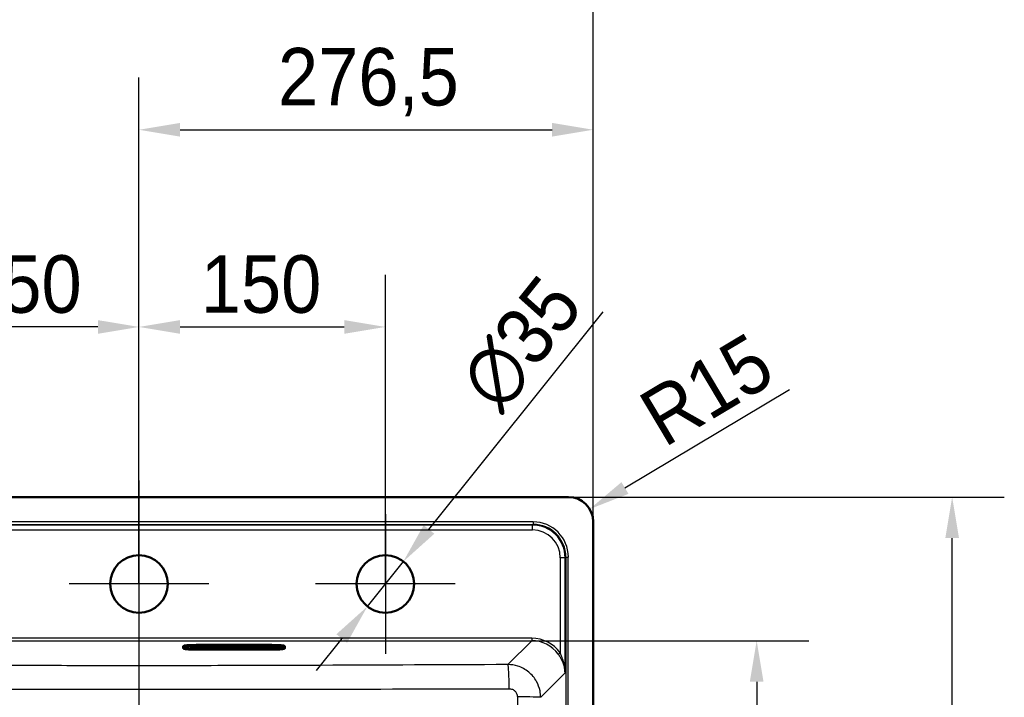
# Model space of a CAD drawing. Header units: millimetres. Extents: x 100 to 2000, y 93 to 2870.
# Tile 4 of 5: x 601 to 1200, y 1864 to 2277. Entities that reach past the tile are written whole.
import ezdxf

# ---------------------------------------------------------------- set-up
doc = ezdxf.new("R2010")
doc.units = ezdxf.units.MM
doc.header["$LTSCALE"] = 10
for name, color, linetype, lineweight in [('Center Mark(ISO)', 7, 'Continuous', 25), ('Centerline(ISO)', 7, 'Continuous', 25), ('Dimensions(ISO)', 7, 'Continuous', 25), ('Sketch Geometry(ISO)', 7, 'Continuous', 50), ('Visible Edges(ISO)', 7, 'Continuous', 50), ('Visible Tangent Edges(ISO)', 7, 'Continuous', 25)]:
    doc.layers.add(name, color=color, linetype=linetype, lineweight=lineweight)
doc.styles.add('Text_3.5mm', font='arial.ttf', dxfattribs={"width": 0.9})
doc.dimstyles.new('KS-STANDARD', dxfattribs={"dimscale": 10, "dimtxt": 3.5, "dimasz": 2.5, "dimexe": 3.175, "dimexo": 0, "dimgap": 0.8, "dimtad": 1, "dimdec": 1, "dimrnd": 1e-08, "dimtxsty": 'Text_3.5mm', "dimcen": 0.09, "dimdle": 10, "dimclrd": 7, "dimclre": 7, "dimclrt": 7, "dimadec": 0, "dimazin": 2, "dimtfac": 0.714286, "dimtdec": 4, "dimtmove": 0, "dimatfit": 3, "dimfxl": 0, "dimtolj": 1, "dimlwd": 25, "dimlwe": 25, "dimarcsym": 0})

# ---------------------------------------------------------------- blocks, each defined once
blk = doc.blocks.new('*D6')
at = {"layer": 'Defpoints', "color": 0, "linetype": 'Continuous'}
for p in [(912.68, 1898.61), (913.52, 1498.19), (1049.58, 1498.19)]:
    blk.add_point(p, dxfattribs=at)
at = {"layer": 'Dimensions(ISO)', "color": 7, "linetype": 'Continuous', "lineweight": 25}
for p, q in [((912.68, 1898.61), (1081.33, 1898.61)), ((1049.58, 1873.61), (1049.58, 1523.19)), ((913.52, 1498.19), (1081.33, 1498.19))]:
    blk.add_line(p, q, dxfattribs=at)
at = {"layer": 'Dimensions(ISO)', "color": 7, "linetype": 'Continuous'}
for points in [[(1045.41, 1873.61), (1053.74, 1873.61), (1049.58, 1898.61)], [(1045.41, 1523.19), (1053.74, 1523.19), (1049.58, 1498.19)]]:
    blk.add_solid(points, dxfattribs=at)
at = {"layer": 'Dimensions(ISO)', "color": 7, "linetype": 'Continuous', "lineweight": 25, "insert": (1023.71, 1655.22), "char_height": 35, "attachment_point": 4, "rotation": 90, "style": 'Text_3.5mm'}
blk.add_mtext('\\A1;\\fArial Narrow|b0|i0;{\\H26.6000;~}\\fArial|b0|i0;400', dxfattribs=at)
blk = doc.blocks.new('*D7')
at = {"layer": 'Defpoints', "color": 0, "linetype": 'Continuous'}
for p in [(950.06, 2314.53), (397.06, 1971.07), (950.06, 1971.07)]:
    blk.add_point(p, dxfattribs=at)
at = {"layer": 'Dimensions(ISO)', "color": 7, "linetype": 'Continuous', "lineweight": 25}
for p, q in [((397.06, 1971.07), (397.06, 2346.28)), ((950.06, 1971.07), (950.06, 2346.28)), ((422.06, 2314.53), (925.06, 2314.53))]:
    blk.add_line(p, q, dxfattribs=at)
at = {"layer": 'Dimensions(ISO)', "color": 7, "linetype": 'Continuous'}
for points in [[(422.06, 2318.7), (422.06, 2310.36), (397.06, 2314.53)], [(925.06, 2318.7), (925.06, 2310.36), (950.06, 2314.53)]]:
    blk.add_solid(points, dxfattribs=at)
at = {"layer": 'Dimensions(ISO)', "color": 7, "linetype": 'Continuous', "lineweight": 25, "insert": (607.92, 2342.58), "char_height": 35, "attachment_point": 4, "style": 'Text_3.5mm'}
blk.add_mtext('\\A1;553{\\H25.000001;±0,5}', dxfattribs=at)
blk = doc.blocks.new('*D8')
at = {"layer": 'Defpoints', "color": 0, "linetype": 'Continuous'}
for p in [(935.06, 1986.07), (1168.57, 1986.07), (935.06, 1483.07)]:
    blk.add_point(p, dxfattribs=at)
at = {"layer": 'Dimensions(ISO)', "color": 7, "linetype": 'Continuous', "lineweight": 25}
for p, q in [((935.06, 1986.07), (1200.32, 1986.07)), ((1168.57, 1508.07), (1168.57, 1961.07)), ((935.06, 1483.07), (1200.32, 1483.07))]:
    blk.add_line(p, q, dxfattribs=at)
at = {"layer": 'Dimensions(ISO)', "color": 7, "linetype": 'Continuous'}
for points in [[(1164.41, 1961.07), (1172.74, 1961.07), (1168.57, 1986.07)], [(1164.41, 1508.07), (1172.74, 1508.07), (1168.57, 1483.07)]]:
    blk.add_solid(points, dxfattribs=at)
at = {"layer": 'Dimensions(ISO)', "color": 7, "linetype": 'Continuous', "lineweight": 25, "insert": (1140.53, 1669.03), "char_height": 35, "attachment_point": 4, "rotation": 90, "style": 'Text_3.5mm'}
blk.add_mtext('\\A1;503{\\H25.000001;±0,5}', dxfattribs=at)
blk = doc.blocks.new('*D9')
at = {"layer": 'Defpoints', "color": 0, "linetype": 'Continuous'}
for p in [(434.89, 1878.25), (912.68, 1520.45), (913.57, 1521.64)]:
    blk.add_point(p, dxfattribs=at)
at = {"layer": 'Dimensions(ISO)', "color": 7, "linetype": 'Continuous', "lineweight": 25}
for p, q in [((434.89, 1878.25), (454.81, 1904.85)), ((455.79, 1864.45), (893.56, 1536.62)), ((912.68, 1520.45), (932.61, 1547.05))]:
    blk.add_line(p, q, dxfattribs=at)
at = {"layer": 'Dimensions(ISO)', "color": 7, "linetype": 'Continuous'}
for points in [[(458.29, 1867.79), (453.29, 1861.12), (435.78, 1879.44)], [(896.06, 1539.96), (891.07, 1533.29), (913.57, 1521.64)]]:
    blk.add_solid(points, dxfattribs=at)
at = {"layer": 'Dimensions(ISO)', "color": 7, "linetype": 'Continuous', "lineweight": 25, "insert": (722.18, 1697.29), "char_height": 35, "attachment_point": 4, "rotation": 323.17208, "style": 'Text_3.5mm'}
blk.add_mtext('\\A1;\\fArial Narrow|b0|i0;{\\H26.6000;~}\\fArial|b0|i0;597', dxfattribs=at)
blk = doc.blocks.new('*D11')
at = {"layer": 'Defpoints', "color": 0, "linetype": 'Continuous'}
for p in [(523.56, 2089.57), (523.56, 1933.15), (673.56, 1933.15)]:
    blk.add_point(p, dxfattribs=at)
at = {"layer": 'Dimensions(ISO)', "color": 7, "linetype": 'Continuous', "lineweight": 25}
for p, q in [((523.56, 1933.15), (523.56, 2121.32)), ((673.56, 1933.15), (673.56, 2121.32)), ((648.56, 2089.57), (548.56, 2089.57))]:
    blk.add_line(p, q, dxfattribs=at)
at = {"layer": 'Dimensions(ISO)', "color": 7, "linetype": 'Continuous'}
for points in [[(548.56, 2093.73), (548.56, 2085.4), (523.56, 2089.57)], [(648.56, 2093.73), (648.56, 2085.4), (673.56, 2089.57)]]:
    blk.add_solid(points, dxfattribs=at)
at = {"layer": 'Dimensions(ISO)', "color": 7, "linetype": 'Continuous', "lineweight": 25, "insert": (565.3, 2115.44), "char_height": 35, "attachment_point": 4, "style": 'Text_3.5mm'}
blk.add_mtext('\\A1;150', dxfattribs=at)
blk = doc.blocks.new('*D12')
at = {"layer": 'Defpoints', "color": 0, "linetype": 'Continuous'}
for p in [(823.56, 2089.57), (673.56, 1933.15), (823.56, 1933.15)]:
    blk.add_point(p, dxfattribs=at)
at = {"layer": 'Dimensions(ISO)', "color": 7, "linetype": 'Continuous', "lineweight": 25}
for p, q in [((673.56, 1933.15), (673.56, 2121.32)), ((823.56, 1933.15), (823.56, 2121.32)), ((698.56, 2089.57), (798.56, 2089.57))]:
    blk.add_line(p, q, dxfattribs=at)
at = {"layer": 'Dimensions(ISO)', "color": 7, "linetype": 'Continuous'}
for points in [[(698.56, 2093.73), (698.56, 2085.4), (673.56, 2089.57)], [(798.56, 2093.73), (798.56, 2085.4), (823.56, 2089.57)]]:
    blk.add_solid(points, dxfattribs=at)
at = {"layer": 'Dimensions(ISO)', "color": 7, "linetype": 'Continuous', "lineweight": 25, "insert": (711.18, 2115.44), "char_height": 35, "attachment_point": 4, "style": 'Text_3.5mm'}
blk.add_mtext('\\A1;150', dxfattribs=at)
blk = doc.blocks.new('*D14')
at = {"layer": 'Defpoints', "color": 0, "linetype": 'Continuous'}
for p in [(950.06, 2209.57), (950.06, 1971.07), (673.56, 1933.15)]:
    blk.add_point(p, dxfattribs=at)
at = {"layer": 'Dimensions(ISO)', "color": 7, "linetype": 'Continuous', "lineweight": 25}
for p, q in [((673.56, 1933.15), (673.56, 2241.32)), ((950.06, 1971.07), (950.06, 2241.32)), ((698.56, 2209.57), (925.06, 2209.57))]:
    blk.add_line(p, q, dxfattribs=at)
at = {"layer": 'Dimensions(ISO)', "color": 7, "linetype": 'Continuous'}
for points in [[(698.56, 2213.73), (698.56, 2205.4), (673.56, 2209.57)], [(925.06, 2213.73), (925.06, 2205.4), (950.06, 2209.57)]]:
    blk.add_solid(points, dxfattribs=at)
at = {"layer": 'Dimensions(ISO)', "color": 7, "linetype": 'Continuous', "lineweight": 25, "insert": (758.18, 2238.6), "char_height": 35, "attachment_point": 4, "style": 'Text_3.5mm'}
blk.add_mtext('\\A1;276,5', dxfattribs=at)
blk = doc.blocks.new('*D16')
at = {"layer": 'Defpoints', "color": 0, "linetype": 'Continuous'}
for p in [(834.5, 1946.81), (812.63, 1919.49)]:
    blk.add_point(p, dxfattribs=at)
at = {"layer": 'Dimensions(ISO)', "color": 7, "linetype": 'Continuous', "lineweight": 25}
for p, q in [((850.12, 1966.33), (956.08, 2098.75)), ((812.63, 1919.49), (834.5, 1946.81)), ((797.01, 1899.97), (781.39, 1880.45))]:
    blk.add_line(p, q, dxfattribs=at)
at = {"layer": 'Dimensions(ISO)', "color": 7, "linetype": 'Continuous'}
for points in [[(846.86, 1968.94), (853.37, 1963.73), (834.5, 1946.81)], [(793.75, 1902.57), (800.26, 1897.36), (812.63, 1919.49)]]:
    blk.add_solid(points, dxfattribs=at)
at = {"layer": 'Dimensions(ISO)', "color": 7, "linetype": 'Continuous', "lineweight": 25, "insert": (880.37, 2047.1), "char_height": 35, "attachment_point": 4, "rotation": 51.33075, "style": 'Text_3.5mm'}
blk.add_mtext('\\A1;∅35', dxfattribs=at)
blk = doc.blocks.new('*D17')
at = {"layer": 'Defpoints', "color": 0, "linetype": 'Continuous'}
for p in [(947.94, 1978.75), (935.06, 1971.07)]:
    blk.add_point(p, dxfattribs=at)
at = {"layer": 'Dimensions(ISO)', "color": 7, "linetype": 'Continuous', "lineweight": 25}
blk.add_line((1069.48, 2051.23), (969.42, 1991.56), dxfattribs=at)
at = {"layer": 'Dimensions(ISO)', "color": 7, "linetype": 'Continuous'}
blk.add_solid([(967.28, 1995.13), (971.55, 1987.98), (947.94, 1978.75)], dxfattribs=at)
at = {"layer": 'Dimensions(ISO)', "color": 7, "linetype": 'Continuous', "lineweight": 25, "insert": (984.51, 2030.68), "char_height": 35, "attachment_point": 4, "rotation": 30.8116, "style": 'Text_3.5mm'}
blk.add_mtext('\\A1;R15', dxfattribs=at)

msp = doc.modelspace()

# ---------------------------------------------------------------- linework, layer by layer
at = {"layer": 'Center Mark(ISO)', "linetype": 'Continuous'}
for p, q in [((673.561, 1975.65), (673.561, 1890.65)), ((823.561, 1975.65), (823.561, 1890.65)), ((716.061, 1933.15), (631.061, 1933.15)), ((866.061, 1933.15), (781.061, 1933.15))]:
    msp.add_line(p, q, dxfattribs=at)
at = {"layer": 'Centerline(ISO)', "linetype": 'Continuous'}
msp.add_line((673.561, 1996.067), (673.561, 1473.067), dxfattribs=at)
at = {"layer": 'Sketch Geometry(ISO)', "linetype": 'Continuous'}
for centre in [(673.561, 1933.15), (823.561, 1933.15)]:
    msp.add_circle(centre, 17.5, dxfattribs=at)
at = {"layer": 'Visible Edges(ISO)'}
for p, q in [((935.061, 1986.067), (412.061, 1986.067)), ((950.061, 1498.067), (950.061, 1971.067)), ((700.461, 1895.002), (700.461, 1895.349)), ((700.461, 1895.002), (700.461, 1894.131)), ((702.461, 1894.577), (702.461, 1894.996)), ((705.211, 1895.258), (705.211, 1894.976)), ((754.461, 1896.046), (708.461, 1896.046)), ((708.461, 1895.333), (754.461, 1895.333)), ((708.711, 1894.214), (754.711, 1894.214)), ((719.711, 1894.58), (719.711, 1895.246)), ((719.711, 1895.246), (727.404, 1895.246)), ((727.404, 1894.59), (719.711, 1894.59)), ((727.404, 1894.58), (719.711, 1894.58)), ((723.204, 1895.063), (720.201, 1895.063)), ((720.201, 1895.053), (720.201, 1895.063)), ((723.204, 1895.053), (720.201, 1895.053)), ((720.201, 1895.053), (720.201, 1894.997)), ((720.201, 1894.997), (720.496, 1894.997)), ((720.496, 1894.844), (720.201, 1894.844)), ((720.201, 1894.834), (720.201, 1894.844)), ((720.496, 1894.834), (720.201, 1894.834)), ((720.201, 1894.834), (720.201, 1894.773)), ((720.201, 1894.773), (722.102, 1894.773)), ((720.496, 1894.997), (720.496, 1894.834)), ((721.816, 1894.939), (721.816, 1894.997)), ((721.816, 1894.997), (722.505, 1894.997)), ((722.447, 1894.949), (721.816, 1894.949)), ((722.447, 1894.939), (721.816, 1894.939)), ((721.816, 1894.834), (721.816, 1894.891)), ((721.816, 1894.891), (722.447, 1894.891)), ((722.102, 1894.844), (721.816, 1894.844)), ((722.102, 1894.834), (721.816, 1894.834)), ((722.102, 1894.834), (722.102, 1894.844)), ((722.102, 1894.773), (722.102, 1894.834)), ((722.447, 1894.939), (722.447, 1894.949)), ((722.447, 1894.891), (722.447, 1894.939)), ((722.505, 1894.997), (722.505, 1894.968)), ((722.505, 1894.968), (723.204, 1894.968)), ((723.204, 1895.053), (723.204, 1895.063)), ((723.204, 1894.968), (723.204, 1895.053)), ((726.102, 1895.063), (723.465, 1895.063)), ((723.465, 1895.053), (723.465, 1895.063)), ((726.102, 1895.053), (723.465, 1895.053)), ((723.465, 1895.053), (723.465, 1894.997)), ((723.465, 1894.997), (723.804, 1894.997)), ((723.804, 1894.844), (723.465, 1894.844)), ((723.465, 1894.834), (723.465, 1894.844)), ((723.804, 1894.834), (723.465, 1894.834)), ((723.465, 1894.834), (723.465, 1894.773)), ((723.465, 1894.773), (725.308, 1894.773)), ((723.804, 1894.997), (723.804, 1894.834)), ((725.016, 1894.997), (725.385, 1894.997)), ((725.016, 1894.933), (725.016, 1894.997)), ((725.385, 1894.943), (725.016, 1894.943)), ((725.385, 1894.933), (725.016, 1894.933)), ((725.016, 1894.834), (725.016, 1894.892)), ((725.016, 1894.892), (725.444, 1894.892)), ((725.308, 1894.844), (725.016, 1894.844)), ((725.308, 1894.834), (725.016, 1894.834)), ((725.308, 1894.834), (725.308, 1894.844)), ((725.308, 1894.773), (725.308, 1894.834)), ((725.444, 1894.892), (726.047, 1894.773)), ((726.047, 1894.773), (727.176, 1894.773)), ((726.881, 1894.834), (726.485, 1894.909)), ((726.881, 1894.844), (726.528, 1894.911)), ((727.176, 1894.844), (726.881, 1894.844)), ((726.881, 1894.834), (726.881, 1894.844)), ((727.176, 1894.834), (726.881, 1894.834)), ((726.976, 1894.977), (726.976, 1894.987)), ((727.176, 1894.834), (727.176, 1894.844)), ((727.176, 1894.773), (727.176, 1894.834)), ((727.404, 1895.246), (727.404, 1894.58)), ((727.865, 1894.58), (727.865, 1895.246)), ((727.865, 1895.246), (735.557, 1895.246)), ((735.557, 1894.59), (727.865, 1894.59)), ((735.557, 1894.58), (727.865, 1894.58)), ((728.314, 1894.844), (728.093, 1894.844)), ((728.093, 1894.834), (728.093, 1894.844)), ((728.314, 1894.834), (728.093, 1894.834)), ((728.093, 1894.834), (728.093, 1894.773)), ((728.093, 1894.773), (729.493, 1894.773)), ((728.86, 1894.997), (728.314, 1894.844)), ((728.896, 1894.997), (728.314, 1894.834)), ((728.314, 1894.834), (728.314, 1894.844)), ((730.994, 1895.063), (728.637, 1895.063)), ((728.637, 1895.053), (728.637, 1895.063)), ((730.994, 1895.053), (728.637, 1895.053)), ((728.637, 1895.053), (728.637, 1894.997)), ((728.637, 1894.997), (728.896, 1894.997)), ((729.194, 1894.834), (729.281, 1894.862)), ((729.493, 1894.834), (729.194, 1894.834)), ((729.493, 1894.844), (729.225, 1894.844)), ((729.281, 1894.862), (730.084, 1894.862)), ((729.419, 1894.907), (729.702, 1894.999)), ((729.961, 1894.907), (729.419, 1894.907)), ((729.933, 1894.917), (729.45, 1894.917)), ((729.493, 1894.834), (729.493, 1894.844)), ((729.493, 1894.773), (729.493, 1894.834)), ((729.702, 1894.999), (729.961, 1894.907)), ((730.133, 1894.844), (729.841, 1894.844)), ((729.841, 1894.834), (729.841, 1894.844)), ((730.161, 1894.834), (729.841, 1894.834)), ((729.841, 1894.834), (729.841, 1894.773)), ((729.841, 1894.773), (731.591, 1894.773)), ((730.084, 1894.862), (730.161, 1894.834)), ((731.302, 1894.834), (730.736, 1894.997)), ((730.736, 1894.997), (730.994, 1894.997)), ((731.302, 1894.844), (730.771, 1894.997)), ((730.994, 1895.053), (730.994, 1895.063)), ((730.994, 1894.997), (730.994, 1895.053)), ((731.591, 1894.844), (731.302, 1894.844)), ((731.302, 1894.834), (731.302, 1894.844)), ((731.591, 1894.834), (731.302, 1894.834)), ((731.591, 1894.834), (731.591, 1894.844)), ((731.591, 1894.773), (731.591, 1894.834)), ((733.302, 1895.063), (731.834, 1895.063)), ((731.834, 1895.053), (731.834, 1895.063)), ((733.302, 1895.053), (731.834, 1895.053)), ((731.834, 1895.053), (731.834, 1894.997)), ((731.834, 1894.997), (732.145, 1894.997)), ((732.145, 1894.844), (731.834, 1894.844)), ((731.834, 1894.834), (731.834, 1894.844)), ((732.145, 1894.834), (731.834, 1894.834)), ((731.834, 1894.834), (731.834, 1894.773)), ((731.834, 1894.773), (733.139, 1894.773)), ((732.145, 1894.997), (732.145, 1894.834)), ((732.877, 1894.834), (732.877, 1894.941)), ((732.877, 1894.941), (734.025, 1894.773)), ((733.139, 1894.844), (732.877, 1894.844)), ((733.139, 1894.834), (732.877, 1894.834)), ((733.139, 1894.834), (733.139, 1894.844)), ((733.139, 1894.773), (733.139, 1894.834)), ((734.308, 1894.916), (733.302, 1895.063)), ((733.302, 1895.053), (733.302, 1895.063)), ((734.308, 1894.906), (733.302, 1895.053)), ((734.025, 1894.773), (734.973, 1894.773)), ((735.33, 1895.063), (734.047, 1895.063)), ((734.047, 1895.053), (734.047, 1895.063)), ((735.33, 1895.053), (734.047, 1895.053)), ((734.047, 1895.053), (734.047, 1894.997)), ((734.047, 1894.997), (734.308, 1894.997)), ((734.308, 1894.997), (734.308, 1894.906)), ((734.973, 1894.997), (735.33, 1894.997)), ((734.973, 1894.773), (734.973, 1894.997)), ((735.33, 1895.053), (735.33, 1895.063)), ((735.33, 1894.997), (735.33, 1895.053)), ((735.557, 1895.246), (735.557, 1894.58)), ((736.019, 1894.58), (736.019, 1895.246)), ((736.019, 1895.246), (743.711, 1895.246)), ((743.711, 1894.59), (736.019, 1894.59)), ((743.711, 1894.58), (736.019, 1894.58)), ((738.022, 1895.063), (736.247, 1895.063)), ((736.247, 1895.053), (736.247, 1895.063)), ((738.022, 1895.053), (736.247, 1895.053)), ((736.247, 1895.053), (736.247, 1894.997)), ((736.247, 1894.997), (736.579, 1894.997)), ((736.579, 1894.844), (736.247, 1894.844)), ((736.247, 1894.834), (736.247, 1894.844)), ((736.579, 1894.834), (736.247, 1894.834)), ((736.247, 1894.834), (736.247, 1894.773)), ((736.247, 1894.773), (738.022, 1894.773)), ((736.579, 1894.997), (736.579, 1894.834)), ((738.354, 1894.997), (737.773, 1894.946)), ((738.468, 1894.997), (737.773, 1894.936)), ((737.773, 1894.936), (737.773, 1894.997)), ((737.773, 1894.997), (738.022, 1894.997)), ((737.773, 1894.834), (737.773, 1894.902)), ((737.773, 1894.902), (738.468, 1894.834)), ((738.022, 1894.844), (737.773, 1894.844)), ((738.022, 1894.834), (737.773, 1894.834)), ((738.022, 1895.053), (738.022, 1895.063)), ((738.022, 1894.997), (738.022, 1895.053)), ((738.022, 1894.834), (738.022, 1894.844)), ((738.022, 1894.773), (738.022, 1894.834)), ((739.767, 1895.063), (738.268, 1895.063)), ((738.268, 1895.053), (738.268, 1895.063)), ((739.767, 1895.053), (738.268, 1895.053)), ((738.268, 1895.053), (738.268, 1894.997)), ((738.268, 1894.997), (738.468, 1894.997)), ((738.366, 1894.844), (738.268, 1894.844)), ((738.268, 1894.834), (738.268, 1894.844)), ((738.468, 1894.834), (738.268, 1894.834)), ((738.268, 1894.834), (738.268, 1894.773)), ((738.268, 1894.773), (739.979, 1894.773)), ((738.811, 1894.935), (739.502, 1894.997)), ((739.767, 1894.834), (738.811, 1894.935)), ((739.767, 1894.844), (738.863, 1894.939)), ((739.502, 1894.997), (739.767, 1894.997)), ((739.767, 1895.053), (739.767, 1895.063)), ((739.767, 1894.997), (739.767, 1895.053)), ((739.979, 1894.844), (739.767, 1894.844)), ((739.767, 1894.834), (739.767, 1894.844)), ((739.979, 1894.834), (739.767, 1894.834)), ((739.979, 1894.834), (739.979, 1894.844)), ((739.979, 1894.773), (739.979, 1894.834)), ((740.57, 1894.844), (740.259, 1894.844)), ((740.259, 1894.834), (740.259, 1894.844)), ((740.57, 1894.834), (740.259, 1894.834)), ((740.259, 1894.834), (740.259, 1894.773)), ((740.259, 1894.773), (743.219, 1894.773)), ((743.222, 1895.063), (740.262, 1895.063)), ((740.262, 1895.053), (740.262, 1895.063)), ((743.222, 1895.053), (740.262, 1895.053)), ((740.262, 1895.053), (740.262, 1894.997)), ((740.262, 1894.997), (740.57, 1894.997)), ((740.57, 1894.997), (740.57, 1894.834)), ((741.831, 1894.939), (741.831, 1894.997)), ((741.831, 1894.997), (742.52, 1894.997)), ((742.462, 1894.949), (741.831, 1894.949)), ((742.462, 1894.939), (741.831, 1894.939)), ((741.831, 1894.834), (741.831, 1894.891)), ((741.831, 1894.891), (742.462, 1894.891)), ((742.52, 1894.844), (741.831, 1894.844)), ((742.52, 1894.834), (741.831, 1894.834)), ((742.462, 1894.939), (742.462, 1894.949)), ((742.462, 1894.891), (742.462, 1894.939)), ((742.52, 1894.997), (742.52, 1894.968)), ((742.52, 1894.968), (743.222, 1894.968)), ((743.219, 1894.872), (742.52, 1894.872)), ((742.52, 1894.863), (742.52, 1894.872)), ((743.219, 1894.863), (742.52, 1894.863)), ((742.52, 1894.863), (742.52, 1894.834)), ((743.219, 1894.863), (743.219, 1894.872)), ((743.219, 1894.773), (743.219, 1894.863)), ((743.222, 1895.053), (743.222, 1895.063)), ((743.222, 1894.968), (743.222, 1895.053)), ((743.711, 1895.246), (743.711, 1894.58)), ((758.211, 1894.976), (758.211, 1895.231)), ((760.461, 1894.996), (760.461, 1894.577)), ((762.461, 1895.002), (762.461, 1895.349)), ((762.461, 1894.131), (762.461, 1895.002)), ((701.02, 1893.779), (700.76, 1893.871)), ((708.461, 1893.238), (754.461, 1893.238)), ((761.902, 1893.779), (762.163, 1893.871))]:
    msp.add_line(p, q, dxfattribs=at)
msp.add_arc((935.061, 1971.067), 15, 0, 90, dxfattribs=at)
for centre, major_axis, start_param, end_param in [((708.461, 1895.349), (-8, 0), 4.712389, 6.2831853), ((725.385, 1894.965), (0.366, 0), 4.712389, 7.8539816), ((725.385, 1894.975), (0.366, 0), 4.712389, 6.1264601), ((726.102, 1894.987), (0.874, 0), 0, 1.5707963), ((726.102, 1894.977), (0.874, 0), 5.1658096, 7.8539816), ((754.461, 1895.349), (8, 0), 0, 1.5707963)]:
    msp.add_ellipse(centre, major_axis=major_axis, ratio=0.0871557, start_param=start_param, end_param=end_param, dxfattribs=at)
for points, knots in [([(700.76, 1893.871), (700.727, 1893.882), (700.697, 1893.894), (700.642, 1893.919), (700.617, 1893.931), (700.571, 1893.958), (700.55, 1893.973), (700.513, 1894.006), (700.496, 1894.025), (700.47, 1894.072), (700.461, 1894.101), (700.461, 1894.131)], [6.04043508, 6.04043508, 6.04043508, 6.04043508, 6.08898512, 6.08898512, 6.13753517, 6.13753517, 6.18608521, 6.18608521, 6.23463526, 6.23463526, 6.28318531, 6.28318531, 6.28318531, 6.28318531]), ([(702.171, 1894.921), (702.171, 1894.921), (702.201, 1894.934), (702.342, 1894.973), (702.499, 1895.007), (702.982, 1895.083), (703.35, 1895.126), (704.258, 1895.205), (704.811, 1895.241), (706.03, 1895.296), (706.697, 1895.315), (707.739, 1895.33), (708.1, 1895.333), (708.461, 1895.333)], [0.1916587, 0.1916587, 0.1916587, 0.1916587, 0.29951, 0.29951, 0.5033505, 0.5033505, 0.7851841, 0.7851841, 1.0934619, 1.0934619, 1.4076212, 1.4076212, 1.5707963, 1.5707963, 1.5707963, 1.5707963]), ([(705.211, 1894.976), (705.211, 1894.913), (705.223, 1894.852), (705.263, 1894.741), (705.291, 1894.695), (705.353, 1894.612), (705.386, 1894.581), (705.459, 1894.523), (705.496, 1894.502), (705.599, 1894.45), (705.655, 1894.432), (705.854, 1894.377), (706.01, 1894.352), (706.401, 1894.304), (706.632, 1894.283), (707.15, 1894.25), (707.437, 1894.237), (708.043, 1894.219), (708.361, 1894.214), (708.69, 1894.214), (708.701, 1894.214), (708.711, 1894.214)], [3.1415927, 3.1415927, 3.1415927, 3.1415927, 3.1727525, 3.1727525, 3.2070389, 3.2070389, 3.2499043, 3.2499043, 3.3116692, 3.3116692, 3.4454725, 3.4454725, 3.7596318, 3.7596318, 4.073791, 4.073791, 4.3879503, 4.3879503, 4.7021096, 4.7021096, 4.712389, 4.712389, 4.712389, 4.712389]), ([(754.461, 1895.333), (755.157, 1895.333), (755.852, 1895.323), (757.172, 1895.286), (757.797, 1895.258), (758.911, 1895.187), (759.4, 1895.145), (760.169, 1895.053), (760.461, 1895.002), (760.687, 1894.944), (760.73, 1894.93), (760.75, 1894.922), (760.752, 1894.921), (760.752, 1894.921)], [1.5707963, 1.5707963, 1.5707963, 1.5707963, 1.8849556, 1.8849556, 2.1991149, 2.1991149, 2.5119362, 2.5119362, 2.8106165, 2.8106165, 2.9220532, 2.9220532, 2.9499339, 2.9499339, 2.9499339, 2.9499339]), ([(754.711, 1894.214), (755.03, 1894.214), (755.349, 1894.218), (755.956, 1894.236), (756.245, 1894.248), (756.767, 1894.282), (757, 1894.302), (757.396, 1894.349), (757.554, 1894.374), (757.764, 1894.431), (757.828, 1894.449), (757.946, 1894.514), (757.981, 1894.535), (758.063, 1894.605), (758.113, 1894.656), (758.182, 1894.794), (758.204, 1894.862), (758.211, 1894.949), (758.211, 1894.962), (758.211, 1894.976)], [4.712389, 4.712389, 4.712389, 4.712389, 5.0265482, 5.0265482, 5.3407075, 5.3407075, 5.6548668, 5.6548668, 5.969026, 5.969026, 6.1261057, 6.1261057, 6.1818592, 6.1818592, 6.2394827, 6.2394827, 6.2764519, 6.2764519, 6.2831853, 6.2831853, 6.2831853, 6.2831853]), ([(762.461, 1894.131), (762.461, 1894.101), (762.452, 1894.072), (762.426, 1894.025), (762.409, 1894.006), (762.372, 1893.973), (762.352, 1893.958), (762.306, 1893.931), (762.281, 1893.919), (762.226, 1893.894), (762.196, 1893.882), (762.163, 1893.871)], [3.14159265, 3.14159265, 3.14159265, 3.14159265, 3.1901427, 3.1901427, 3.23869275, 3.23869275, 3.28724279, 3.28724279, 3.33579284, 3.33579284, 3.38434288, 3.38434288, 3.38434288, 3.38434288]), ([(701.02, 1893.779), (701.288, 1893.685), (701.562, 1893.632), (702.256, 1893.523), (702.666, 1893.476), (703.604, 1893.392), (704.131, 1893.356), (705.27, 1893.298), (705.881, 1893.275), (707.149, 1893.245), (707.805, 1893.238), (708.461, 1893.238)], [0.2427502, 0.2427502, 0.2427502, 0.2427502, 0.5083594, 0.5083594, 0.7739687, 0.7739687, 1.0395779, 1.0395779, 1.3051871, 1.3051871, 1.5707963, 1.5707963, 1.5707963, 1.5707963]), ([(754.461, 1893.238), (755.117, 1893.238), (755.774, 1893.245), (757.041, 1893.275), (757.653, 1893.298), (758.792, 1893.356), (759.319, 1893.392), (760.256, 1893.476), (760.666, 1893.523), (761.36, 1893.632), (761.634, 1893.685), (761.902, 1893.779)], [1.5707963, 1.5707963, 1.5707963, 1.5707963, 1.8364055, 1.8364055, 2.1020148, 2.1020148, 2.367624, 2.367624, 2.6332332, 2.6332332, 2.8988424, 2.8988424, 2.8988424, 2.8988424])]:
    msp.add_open_spline(points, degree=3, knots=knots, dxfattribs=at)
at = {"layer": 'Visible Tangent Edges(ISO)'}
for p, q in [((913.518, 1970.942), (433.605, 1970.942)), ((433.605, 1969.448), (913.518, 1969.448)), ((913.087, 1969.017), (434.036, 1969.017)), ((434.036, 1966.054), (913.087, 1966.054)), ((913.518, 1969.448), (913.087, 1969.017)), ((913.087, 1966.054), (913.087, 1969.017)), ((913.518, 1970.942), (913.518, 1969.448)), ((930.009, 1949.106), (929.965, 1891.32)), ((932.944, 1879.027), (932.998, 1949.08)), ((932.998, 1949.08), (933.442, 1949.524)), ((933.442, 1949.524), (934.936, 1949.524)), ((933.442, 1949.524), (933.442, 1519.611)), ((934.936, 1519.611), (934.936, 1949.524)), ((912.677, 1900.088), (434.445, 1900.088)), ((912.677, 1900.088), (912.677, 1898.607)), ((434.445, 1898.607), (912.677, 1898.607)), ((700.527, 1894.037), (700.527, 1894.909)), ((700.527, 1894.909), (700.796, 1894.811)), ((700.527, 1894.037), (700.796, 1893.94)), ((700.796, 1894.811), (700.796, 1893.94)), ((701.138, 1893.88), (701.138, 1894.751)), ((701.761, 1894.751), (701.761, 1893.88)), ((705.711, 1894.477), (705.711, 1895.281)), ((708.461, 1895.7), (708.461, 1896.046)), ((708.461, 1895.7), (708.461, 1895.6)), ((754.461, 1895.7), (708.461, 1895.7)), ((708.461, 1895.6), (754.461, 1895.6)), ((708.461, 1895.479), (708.461, 1895.6)), ((754.461, 1895.479), (708.461, 1895.479)), ((708.461, 1895.479), (708.461, 1895.39)), ((708.461, 1895.39), (754.461, 1895.39)), ((754.461, 1895.335), (708.461, 1895.335)), ((708.461, 1895.335), (708.461, 1895.333)), ((708.461, 1894.054), (708.461, 1894.215)), ((708.461, 1894.054), (708.461, 1893.296)), ((754.461, 1894.054), (708.461, 1894.054)), ((708.711, 1894.216), (708.711, 1894.214)), ((754.711, 1894.216), (708.711, 1894.216)), ((725.385, 1894.933), (725.385, 1894.943)), ((726.102, 1895.053), (726.102, 1895.063)), ((754.461, 1895.7), (754.461, 1896.046)), ((754.461, 1895.7), (754.461, 1895.6)), ((754.461, 1895.6), (754.461, 1895.479)), ((754.461, 1895.479), (754.461, 1895.39)), ((754.461, 1895.335), (754.461, 1895.333)), ((754.461, 1894.054), (754.461, 1894.214)), ((754.461, 1894.054), (754.461, 1893.296)), ((754.711, 1894.214), (754.711, 1894.216)), ((757.711, 1895.258), (757.711, 1894.477)), ((761.161, 1893.88), (761.161, 1894.751)), ((761.785, 1894.751), (761.785, 1893.88)), ((762.396, 1894.909), (762.127, 1894.811)), ((762.127, 1893.94), (762.127, 1894.811)), ((762.396, 1894.037), (762.127, 1893.94)), ((762.396, 1894.909), (762.396, 1894.037)), ((912.677, 1898.607), (898.174, 1884.104)), ((708.461, 1893.296), (754.461, 1893.296)), ((708.461, 1893.241), (708.461, 1893.238)), ((754.461, 1893.241), (708.461, 1893.241)), ((754.461, 1893.241), (754.461, 1893.238)), ((918.112, 1864.194), (932.944, 1879.027))]:
    msp.add_line(p, q, dxfattribs=at)
for centre, major_axis, ratio, start_param, end_param in [((912.944, 1948.95), (13.442, 14.971), 0.9940003, 5.4475169, 7.0107171), ((912.944, 1948.976), (11.562, 12.657), 0.9916405, 5.4560123, 7.0192124), ((913.354, 1949.36), (15.319, 15.319), 0.9924325, 5.5015852, 7.0647854), ((913.354, 1949.36), (14.266, 14.266), 0.9913115, 5.5015852, 7.0647854), ((930.009, 1949.08), (3, -0.002), 0.0087265, 0.0872698, 1.570803), ((912.497, 1878.49), (14.622, 16.008), 0.9916405, 6.0844637, 7.0192124), ((708.461, 1895.002), (-8, 0), 0.0871557, 4.712389, 6.2831853), ((700.561, 1895.002), (-0.1, 0), 0.9961947, 0, 1.2217305), ((700.561, 1894.131), (-0.1, 0), 0.9961947, 0, 1.2217305), ((708.461, 1894.909), (-7.934, 0), 0.0871557, 4.712389, 6.2831853), ((708.461, 1894.037), (-7.934, 0), 0.0871557, 0, 0.2427502), ((708.461, 1894.811), (-7.666, 0), 0.0871557, 4.712389, 6.2831853), ((701.138, 1895.747), (-1, 0), 0.9961947, 1.2217305, 1.5707963), ((708.461, 1894.751), (-7.324, 0), 0.0871557, 4.712389, 6.2831853), ((708.461, 1894.751), (-6.7, 0), 0.0871557, 4.712389, 6.2831853), ((701.761, 1895.449), (-0.7, 0), 0.9961947, 1.5707963, 2.3376384), ((701.761, 1894.577), (0.7, 0), 0.9961947, 4.712389, 6.2831853), ((708.461, 1894.577), (-6, 0), 0.0871557, 0, 1.5707963), ((705.711, 1894.976), (-0.5, 0), 0.9961947, 0, 1.5707963), ((708.711, 1894.477), (-3, 0), 0.0871557, 0, 1.5707963), ((754.461, 1895.002), (8, 0), 0.0871557, 0, 1.5707963), ((754.461, 1894.909), (7.934, 0), 0.0871557, 0, 1.5707963), ((754.461, 1894.811), (7.666, 0), 0.0871557, 0, 1.5707963), ((754.461, 1894.751), (7.324, 0), 0.0871557, 0, 1.5707963), ((754.461, 1894.751), (6.7, 0), 0.0871557, 0, 1.5707963), ((754.461, 1894.577), (6, 0), 0.0871557, 4.712389, 6.2831853), ((754.711, 1894.477), (3, 0), 0.0871557, 4.712389, 6.2831853), ((757.711, 1894.976), (0.5, 0), 0.9961947, 4.712389, 6.2831853), ((761.161, 1894.577), (-0.7, 0), 0.9961947, 0, 1.5707963), ((761.161, 1895.449), (-0.7, 0), 0.9961947, 0.8039542, 1.5707963), ((761.785, 1895.747), (1, 0), 0.9961947, 4.712389, 5.0614548), ((754.461, 1894.037), (7.934, 0), 0.0871557, 6.0404351, 6.2831853), ((762.361, 1895.002), (0.0939, 0.0343), 0.9970837, 4.712389, 5.9341195), ((762.361, 1894.131), (0.0939, 0.0343), 0.9970837, 4.712389, 5.9341195), ((912.497, 1878.503), (13.658, 14.872), 0.9904642, 6.0871213, 7.02187), ((701.138, 1894.876), (1, 0), 0.9961947, 4.3633231, 4.712389), ((708.461, 1893.94), (-7.666, 0), 0.0871557, 0, 0.2427502), ((708.461, 1893.88), (-7.324, 0), 0.0871557, 0, 1.5707963), ((708.461, 1893.88), (-6.7, 0), 0.0871557, 0, 1.5707963), ((754.461, 1893.88), (7.324, 0), 0.0871557, 4.712389, 6.2831853), ((754.461, 1893.88), (6.7, 0), 0.0871557, 4.712389, 6.2831853), ((761.785, 1894.876), (-1, 0), 0.9961947, 1.5707963, 1.9198622), ((754.461, 1893.94), (7.666, 0), 0.0871557, 6.0404351, 6.2831853), ((929.965, 1891.333), (-1.212, -0.884), 0.0070501, 0.121657, 1.5656534), ((898.174, 1869.161), (-0.064, 15), 0.0489645, 4.7308927, 6.1958138), ((903.169, 1864.194), (15, -0.023), 0.0175132, 0.0872799, 1.52145)]:
    msp.add_ellipse(centre, major_axis=major_axis, ratio=ratio, start_param=start_param, end_param=end_param, dxfattribs=at)
for points, knots in [([(928.763, 1890.454), (929.209, 1889.842), (929.629, 1889.208), (930.63, 1887.523), (931.15, 1886.461), (931.894, 1884.571), (932.16, 1883.745), (932.696, 1881.63), (932.888, 1880.325), (932.944, 1879.027)], [0, 0, 0, 0, 0.2442134, 0.2442134, 0.6349548, 0.6349548, 0.9316226, 0.9316226, 1.394766, 1.394766, 1.394766, 1.394766]), ([(932.944, 1879.027), (932.907, 1880.424), (932.771, 1881.829), (932.391, 1884.104), (932.202, 1884.993), (931.672, 1887.027), (931.301, 1888.169), (930.586, 1889.98), (930.285, 1890.662), (929.965, 1891.32)], [-1.394766, -1.394766, -1.394766, -1.394766, -0.9316226, -0.9316226, -0.6349548, -0.6349548, -0.2442134, -0.2442134, 0, 0, 0, 0]), ([(898.174, 1884.104), (860.284, 1883.941), (822.393, 1883.781), (768.848, 1883.586), (753.204, 1883.534), (716.231, 1883.432), (694.897, 1883.392), (665.361, 1883.392), (657.161, 1883.398), (631.839, 1883.43), (614.721, 1883.473), (574.834, 1883.595), (552.067, 1883.68), (507.615, 1883.856), (485.929, 1883.946), (459.146, 1884.06), (454.047, 1884.082), (448.949, 1884.104)], [-44.9562718, -44.9562718, -44.9562718, -44.9562718, -33.5756243, -33.5756243, -28.8788161, -28.8788161, -22.4781359, -22.4781359, -20.0180126, -20.0180126, -14.8808618, -14.8808618, -8.0445322, -8.0445322, -1.5314193, -1.5314193, 0, 0, 0, 0]), ([(918.112, 1864.194), (918.105, 1865.482), (917.973, 1866.771), (917.308, 1870.065), (916.581, 1872.032), (914.357, 1876.01), (912.736, 1877.951), (908.858, 1881.146), (906.59, 1882.381), (902.238, 1883.774), (900.204, 1884.095), (898.174, 1884.104)], [0, 0, 0, 0, 0.09728818, 0.09728818, 0.25294926, 0.25294926, 0.43934235, 0.43934235, 0.62999309, 0.62999309, 0.78379641, 0.78379641, 0.78379641, 0.78379641]), ([(448.216, 1869.442), (453.316, 1869.425), (458.417, 1869.409), (485.214, 1869.328), (506.913, 1869.27), (551.42, 1869.185), (574.225, 1869.161), (614.265, 1869.175), (631.482, 1869.201), (657.01, 1869.228), (665.285, 1869.234), (695.093, 1869.234), (716.601, 1869.192), (753.748, 1869.164), (769.437, 1869.165), (823.093, 1869.216), (861.002, 1869.32), (898.907, 1869.442)], [0, 0, 0, 0, 1.5314193, 1.5314193, 8.0445322, 8.0445322, 14.8808618, 14.8808618, 20.0180126, 20.0180126, 22.4781359, 22.4781359, 28.8788161, 28.8788161, 33.5756243, 33.5756243, 44.9562718, 44.9562718, 44.9562718, 44.9562718]), ([(898.907, 1869.442), (899.419, 1869.443), (899.932, 1869.366), (901.028, 1869.023), (901.599, 1868.716), (902.573, 1867.917), (902.979, 1867.43), (903.534, 1866.43), (903.715, 1865.935), (903.878, 1865.105), (903.909, 1864.78), (903.909, 1864.455)], [-0.78379641, -0.78379641, -0.78379641, -0.78379641, -0.62999309, -0.62999309, -0.43934235, -0.43934235, -0.25294926, -0.25294926, -0.09728818, -0.09728818, 0, 0, 0, 0]), ([(903.909, 1864.455), (903.9, 1847.159), (903.895, 1829.856), (903.886, 1774.711), (903.89, 1736.86), (903.94, 1643.936), (904.016, 1588.908), (904.139, 1533.928)], [0, 0, 0, 0, 5.174697, 5.174697, 16.4888089, 16.4888089, 32.9776178, 32.9776178, 32.9776178, 32.9776178])]:
    msp.add_open_spline(points, degree=3, knots=knots, dxfattribs=at)

# ---------------------------------------------------------------- dimensions: what is measured, and where the dimension line sits
at = {"layer": 'Dimensions(ISO)', "color": 7, "linetype": 'Continuous', "lineweight": 25}
for base, p1, p2, angle, override, picture, middle in [((950.061, 2314.531), (397.061, 1971.067), (950.061, 1971.067), 180, {"dimgap": 0.8, "dimdec": 1, "dimtol": 1, "dimlim": 0, "dimtp": 0.5, "dimtm": 0.5, "dimtdec": 4, "dimtofl": 0, "dimatfit": 1}, '*D7', (673.561, 2314.531)), ((950.061, 2209.567), (673.561, 1933.15), (950.061, 1971.067), 180, {"dimgap": 0.8, "dimdec": 1, "dimtol": 0, "dimlim": 0, "dimtp": 0, "dimtm": 0, "dimtdec": 4, "dimtofl": 0, "dimatfit": 1}, '*D14', (811.711, 2209.567)), ((523.561, 2089.567), (673.561, 1933.15), (523.561, 1933.15), 180, {"dimgap": 0.8, "dimdec": 1, "dimtol": 0, "dimlim": 0, "dimtp": 0, "dimtm": 0, "dimtdec": 4, "dimtofl": 0, "dimatfit": 1}, '*D11', (598.561, 2089.567)), ((823.561, 2089.567), (673.561, 1933.15), (823.561, 1933.15), 180, {"dimgap": 0.8, "dimdec": 1, "dimtol": 0, "dimlim": 0, "dimtp": 0, "dimtm": 0, "dimtdec": 4, "dimtofl": 0, "dimatfit": 1}, '*D12', (744.44, 2089.567)), ((1168.573, 1986.067), (935.061, 1483.067), (935.061, 1986.067), 90, {"dimgap": 0.8, "dimdec": 1, "dimtol": 1, "dimlim": 0, "dimtp": 0.5, "dimtm": 0.5, "dimtdec": 4, "dimtofl": 0, "dimatfit": 1}, '*D8', (1168.573, 1734.667))]:
    dim = msp.add_linear_dim(base=base, p1=p1, p2=p2, angle=angle, dimstyle='KS-STANDARD', override=override, dxfattribs=at)
    dim.commit()
    dim.dimension.update_dxf_attribs({"geometry": picture, "text_midpoint": middle, "dimtype": 160})
dim = msp.add_diameter_dim_2p(p1=(812.627, 1919.487), p2=(834.496, 1946.813), dimstyle='KS-STANDARD', override={"dimgap": 0.8, "dimdec": 1, "dimlfac": 1, "dimtol": 0, "dimlim": 0, "dimtp": 0, "dimtm": 0, "dimtdec": 4, "dimatfit": 2}, dxfattribs=at)
dim.commit()
dim.dimension.update_dxf_attribs({"geometry": '*D16', "text_midpoint": (926.207, 2061.414), "dimtype": 163})
dim = msp.add_radius_dim(center=(935.061, 1971.067), mpoint=(947.944, 1978.751), dimstyle='KS-STANDARD', override={"dimgap": 0.8, "dimdec": 1, "dimlfac": 1, "dimcen": 0, "dimtol": 0, "dimlim": 0, "dimtp": 0, "dimtm": 0, "dimtdec": 4, "dimtofl": 0}, dxfattribs=at)
dim.commit()
dim.dimension.update_dxf_attribs({"geometry": '*D17', "text_midpoint": (1016.931, 2050.015)})
for base, p1, p2, angle, picture, middle in [((913.575, 1521.639), (434.889, 1878.246), (912.682, 1520.447), 143.172081, '*D9', (741.196, 1650.727)), ((1049.577, 1498.193), (912.677, 1898.607), (913.518, 1498.193), 270, '*D6', (1049.577, 1698.3))]:
    dim = msp.add_linear_dim(base=base, p1=p1, p2=p2, angle=angle, text='\\fArial Narrow|b0|i0;{\\H26.6000;~}\\fArial|b0|i0;<>', dimstyle='KS-STANDARD', override={"dimgap": 0.8, "dimdec": 0, "dimtol": 0, "dimlim": 0, "dimtp": 0, "dimtm": 0, "dimtdec": 4, "dimtofl": 0, "dimatfit": 1}, dxfattribs=at)
    dim.commit()
    dim.dimension.update_dxf_attribs({"geometry": picture, "text_midpoint": middle, "dimtype": 160})

doc.saveas('drawing.dxf')
